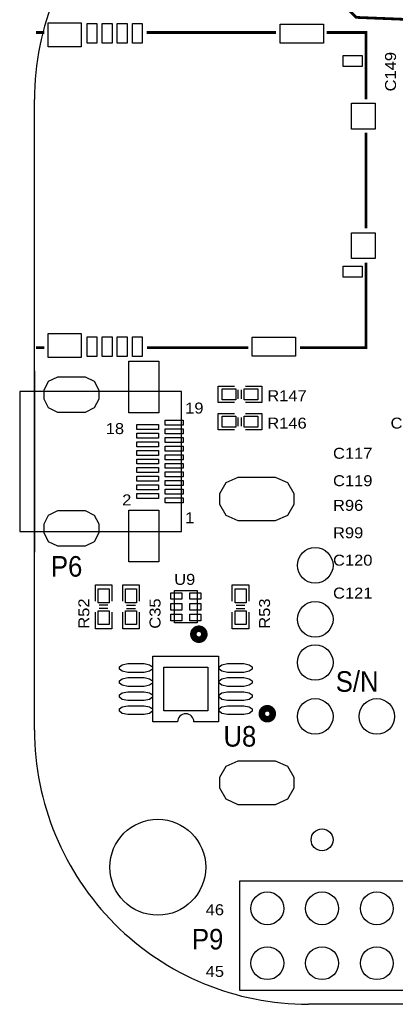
# Model space of a CAD drawing. Extents: x -14006 to 19506, y -9606 to 12409.
# Tile 6 of 20: x 3500 to 6244, y 1123 to 8306. Entities that reach past the tile are written whole.
import ezdxf

# ---------------------------------------------------------------- set-up
doc = ezdxf.new("R2010")
doc.units = 0
doc.header["$MEASUREMENT"] = 0
doc.layers.get('0').update_dxf_attribs({"linetype": 'CONTINUOUS'})
doc.layers.add('1', color=7, linetype='CONTINUOUS')

# ---------------------------------------------------------------- blocks, each defined once
blk = doc.blocks.new('FIGURE_SQUARE')
blk.add_lwpolyline([(-0.5, -0.5), (-0.5, 0.5), (0.5, 0.5), (0.5, -0.5)], close=True)
blk = doc.blocks.new('FIGURE_OBLONG')
blk.add_lwpolyline([(-0.5, -0.125), (-0.5, 0.125), (-0.416, 0.375), (-0.25, 0.5), (0.25, 0.5), (0.416, 0.375), (0.5, 0.125), (0.5, -0.125), (0.416, -0.375), (0.25, -0.5), (-0.25, -0.5), (-0.416, -0.375)], close=True)
blk = doc.blocks.new('FIGURE_CIRCLE')
blk.add_circle((0, 0), 0.5)

msp = doc.modelspace()

# ---------------------------------------------------------------- linework, layer by layer
at = {"layer": '1'}
for points in [[(5608.68, 9722.64, 0.414214), (3608.68, 7722.64)], [(4773.08, 3182.64, 1), (4653.08, 3182.64)], [(3608.68, 3122.64, 0.414214), (5608.68, 1122.64)]]:
    msp.add_lwpolyline(points, format="xyb", dxfattribs=at)
at = {"layer": '1', "const_width": 20}
for points in [[(7258.68, 8222.64), (7208.68, 8272.64), (5958.68, 8322.64), (5908.68, 8372.64)], [(3619.04, 8212.64), (3681.04, 8212.64)], [(4427.04, 8212.64), (5371.04, 8212.64)], [(5741.04, 8212.64), (6029.04, 8212.64), (6029.04, 7724.64)], [(6029.04, 7480.64), (6029.04, 6782.64)], [(6029.04, 6532.64), (6029.04, 5912.64), (5547.04, 5912.64)], [(3619.04, 5912.64), (3681.04, 5912.64)], [(4430.84, 5912.64), (5169.04, 5912.64)]]:
    msp.add_lwpolyline(points, dxfattribs=at)
at = {"layer": '1'}
for points in [[(3608.68, 3122.64), (3608.68, 7722.64)], [(3608.68, 5744.04), (3608.68, 4421.24)], [(5068.68, 5512.64), (4948.68, 5512.64), (4948.68, 5632.64), (5068.68, 5632.64)], [(5096.68, 5540.64), (5096.68, 5604.64)], [(5120.68, 5540.64), (5120.68, 5604.64)], [(5148.68, 5632.64), (5268.68, 5632.64), (5268.68, 5512.64)], [(5268.68, 5512.64), (5148.68, 5512.64)], [(5068.68, 5312.64), (4948.68, 5312.64), (4948.68, 5432.64), (5068.68, 5432.64)], [(5096.68, 5340.64), (5096.68, 5404.64)], [(5120.68, 5340.64), (5120.68, 5404.64)], [(5148.68, 5432.64), (5268.68, 5432.64), (5268.68, 5312.64)], [(5268.68, 5312.64), (5148.68, 5312.64)], [(4053.08, 4062.64), (4053.08, 4182.64), (4173.08, 4182.64)], [(4173.08, 4182.64), (4173.08, 4062.64)], [(4253.08, 4062.64), (4253.08, 4182.64), (4373.08, 4182.64), (4373.08, 4062.64)], [(5053.08, 4062.64), (5053.08, 4182.64), (5173.08, 4182.64), (5173.08, 4062.64)], [(4145.08, 4034.64), (4081.08, 4034.64)], [(4281.08, 4034.64), (4345.08, 4034.64)], [(5081.08, 4034.64), (5145.08, 4034.64)], [(4173.08, 3982.64), (4173.08, 3862.64), (4053.08, 3862.64), (4053.08, 3982.64)], [(4145.08, 4010.64), (4081.08, 4010.64)], [(4373.08, 3982.64), (4373.08, 3862.64), (4253.08, 3862.64)], [(4253.08, 3862.64), (4253.08, 3982.64)], [(4281.08, 4010.64), (4345.08, 4010.64)], [(5173.08, 3982.64), (5173.08, 3862.64), (5053.08, 3862.64)], [(5053.08, 3862.64), (5053.08, 3982.64)], [(5081.08, 4010.64), (5145.08, 4010.64)], [(4653.08, 3182.64), (4473.08, 3182.64), (4473.08, 3662.64), (4953.08, 3662.64), (4953.08, 3182.64)], [(4953.08, 3182.64), (4773.08, 3182.64)], [(16208.68, 1122.64), (5608.68, 1122.64)]]:
    msp.add_lwpolyline(points, dxfattribs=at)
for points in [[(3500, 5594.44), (3500, 4570.84), (4681.12, 4570.84), (4681.12, 5594.44)], [(4630.4, 3904.52), (4630.4, 4140.76), (4795.76, 4140.76), (4795.76, 3904.52)], [(12508.68, 2022.64), (14308.68, 2022.64), (14308.68, 1222.64), (5108.68, 1222.64), (5108.68, 2022.64)]]:
    msp.add_lwpolyline(points, close=True, dxfattribs=at)
at = {"layer": '1', "const_width": 48}
for points in [[(4768.68, 3822.64, 1), (4848.68, 3822.64, 1)], [(5268.68, 3242.64, 1), (5348.68, 3242.64, 1)]]:
    msp.add_lwpolyline(points, format="xyb", close=True, dxfattribs=at)

# ---------------------------------------------------------------- block references
at = {"layer": '1'}
for name, p, xscale, yscale in [('FIGURE_SQUARE', (3829.12, 8195.92), 240, 176), ('FIGURE_SQUARE', (4028.32, 8205.52), 72, 144), ('FIGURE_SQUARE', (4138.56, 8205.52), 72, 144), ('FIGURE_SQUARE', (4248.8, 8205.52), 72, 144), ('FIGURE_SQUARE', (4359.04, 8205.52), 72, 144), ('FIGURE_SQUARE', (5561.4, 8204.36), 316, 140), ('FIGURE_SQUARE', (5932.16, 8003.6), 140, 80), ('FIGURE_SQUARE', (6010.68, 7602), 172, 188), ('FIGURE_SQUARE', (6010.68, 6657.16), 172, 188), ('FIGURE_SQUARE', (5932.16, 6468.16), 140, 80), ('FIGURE_SQUARE', (3829.12, 5929.36), 240, 176), ('FIGURE_SQUARE', (4028.32, 5919.76), 72, 144), ('FIGURE_SQUARE', (4138.56, 5919.76), 72, 144), ('FIGURE_SQUARE', (4248.8, 5919.76), 72, 144), ('FIGURE_SQUARE', (4359.04, 5919.76), 72, 144), ('FIGURE_SQUARE', (5356.68, 5920.92), 316, 140), ('FIGURE_SQUARE', (4407.08, 5625.96), 217.32, 377.96), ('FIGURE_OBLONG', (3877.96, 5570.84), 400, 260), ('FIGURE_SQUARE', (5028.68, 5572.64), 100, 80), ('FIGURE_SQUARE', (5188.68, 5572.64), 100, 80), ('FIGURE_SQUARE', (5028.68, 5372.64), 100, 80), ('FIGURE_SQUARE', (5188.68, 5372.64), 100, 80), ('FIGURE_SQUARE', (4435.44, 5334.6), 157.48, 36.24), ('FIGURE_SQUARE', (4628.36, 5366.12), 133.84, 36.24), ('FIGURE_SQUARE', (4628.36, 5303.12), 133.84, 36.24), ('FIGURE_SQUARE', (4435.44, 5271.6), 157.48, 36.24), ('FIGURE_SQUARE', (4628.36, 5240.12), 133.84, 36.24), ('FIGURE_SQUARE', (4435.44, 5208.64), 157.48, 36.24), ('FIGURE_SQUARE', (4628.36, 5177.12), 133.84, 36.24), ('FIGURE_SQUARE', (4435.44, 5145.64), 157.48, 36.24), ('FIGURE_SQUARE', (4435.44, 5082.64), 157.48, 36.24), ('FIGURE_SQUARE', (4628.36, 5114.12), 133.84, 36.24), ('FIGURE_SQUARE', (4435.44, 5019.64), 157.48, 36.24), ('FIGURE_SQUARE', (4628.36, 5051.16), 133.84, 36.24), ('FIGURE_SQUARE', (4435.44, 4956.64), 157.48, 36.24), ('FIGURE_SQUARE', (4628.36, 4988.16), 133.84, 36.24), ('FIGURE_OBLONG', (5231.88, 4808.64), 540, 320), ('FIGURE_SQUARE', (4435.44, 4893.68), 157.48, 36.24), ('FIGURE_SQUARE', (4628.36, 4925.16), 133.84, 36.24), ('FIGURE_SQUARE', (4435.44, 4830.68), 157.48, 36.24), ('FIGURE_SQUARE', (4628.36, 4862.16), 133.84, 36.24), ('FIGURE_SQUARE', (4628.36, 4799.16), 133.84, 36.24), ('FIGURE_OBLONG', (3877.96, 4594.44), 400, 260), ('FIGURE_SQUARE', (4407.08, 4539.32), 217.32, 377.96), ('FIGURE_CIRCLE', (5658.68, 4325.04), 260, 260), ('FIGURE_SQUARE', (4113.08, 4102.64), 80, 100), ('FIGURE_SQUARE', (4313.08, 4102.64), 80, 100), ('FIGURE_SQUARE', (4643.96, 4101.36), 80, 48), ('FIGURE_SQUARE', (4782.2, 4101.36), 80, 48), ('FIGURE_SQUARE', (5113.08, 4102.64), 80, 100), ('FIGURE_SQUARE', (4643.96, 4022.64), 80, 48), ('FIGURE_SQUARE', (4782.2, 4022.64), 80, 48), ('FIGURE_CIRCLE', (5658.68, 3931.44), 260, 260), ('FIGURE_SQUARE', (4113.08, 3942.64), 80, 100), ('FIGURE_SQUARE', (4313.08, 3942.64), 80, 100), ('FIGURE_SQUARE', (4643.96, 3943.92), 80, 48), ('FIGURE_SQUARE', (4782.2, 3943.92), 80, 48), ('FIGURE_SQUARE', (5113.08, 3942.64), 80, 100), ('FIGURE_CIRCLE', (5658.68, 3616.24), 260, 260), ('FIGURE_OBLONG', (4349.08, 3576.24), 240, 64), ('FIGURE_OBLONG', (5077.08, 3576.24), 240, 64), ('FIGURE_SQUARE', (4713.08, 3422.64), 320, 320), ('FIGURE_OBLONG', (4349.08, 3473.84), 240, 64), ('FIGURE_OBLONG', (5077.08, 3473.84), 240, 64), ('FIGURE_OBLONG', (4349.08, 3371.44), 240, 64), ('FIGURE_OBLONG', (5077.08, 3371.44), 240, 64), ('FIGURE_CIRCLE', (5658.68, 3222.64), 260, 260), ('FIGURE_CIRCLE', (6108.68, 3222.64), 260, 260), ('FIGURE_OBLONG', (4349.08, 3269.04), 240, 64), ('FIGURE_OBLONG', (5077.08, 3269.04), 240, 64), ('FIGURE_OBLONG', (5231.88, 2739.04), 540, 320), ('FIGURE_CIRCLE', (4508.68, 2122.64), 700, 700), ('FIGURE_CIRCLE', (5708.68, 2322.64), 160, 160), ('FIGURE_CIRCLE', (5308.68, 1822.64), 240, 240), ('FIGURE_CIRCLE', (5708.68, 1822.64), 240, 240), ('FIGURE_CIRCLE', (6108.68, 1822.64), 240, 240), ('FIGURE_CIRCLE', (5308.68, 1422.64), 240, 240), ('FIGURE_CIRCLE', (5708.68, 1422.64), 240, 240), ('FIGURE_CIRCLE', (6108.68, 1422.64), 240, 240)]:
    msp.add_blockref(name, p, dxfattribs=dict(at, xscale=xscale, yscale=yscale))

# ---------------------------------------------------------------- texts
at = {"layer": '1', "width": 1.125}
for s, p in [('C149', (6248.68, 7782.64)), ('R52', (4008.68, 3862.64)), ('C35', (4528.68, 3862.64)), ('R53', (5328.68, 3862.64))]:
    msp.add_text(s, height=80, rotation=90, dxfattribs=at).set_placement(p)
at = {"layer": '1'}
for s, height, width, p in [('R147', 80, 1.125, (5308.68, 5522.64)), ('19', 80, 1.125, (4708.68, 5432.64)), ('R146', 80, 1.125, (5308.68, 5322.64)), ('C116', 80, 1.125, (6208.68, 5322.64)), ('18', 80, 1.125, (4128.68, 5282.64)), ('C117', 80, 1.125, (5788.68, 5102.64)), ('C119', 80, 1.125, (5788.68, 4902.64)), ('2', 80, 1.125, (4248.68, 4762.64)), ('R96', 80, 1.125, (5788.68, 4722.64)), ('1', 80, 1.125, (4708.68, 4632.64)), ('R99', 80, 1.125, (5788.68, 4522.64)), ('P6', 150, 0.933333, (3728.68, 4242.64)), ('C120', 80, 1.125, (5788.68, 4322.64)), ('U9', 80, 1.125, (4628.68, 4182.64)), ('C121', 80, 1.125, (5788.68, 4082.64)), ('S/N', 150, 0.933333, (5808.68, 3402.64)), ('U8', 150, 0.933333, (4988.68, 3002.64)), ('46', 80, 1.125, (4858.68, 1772.64)), ('P9', 150, 0.933333, (4758.68, 1522.64)), ('45', 80, 1.125, (4858.68, 1322.64))]:
    msp.add_text(s, height=height, dxfattribs=dict(at, width=width)).set_placement(p)

doc.saveas('drawing.dxf')
